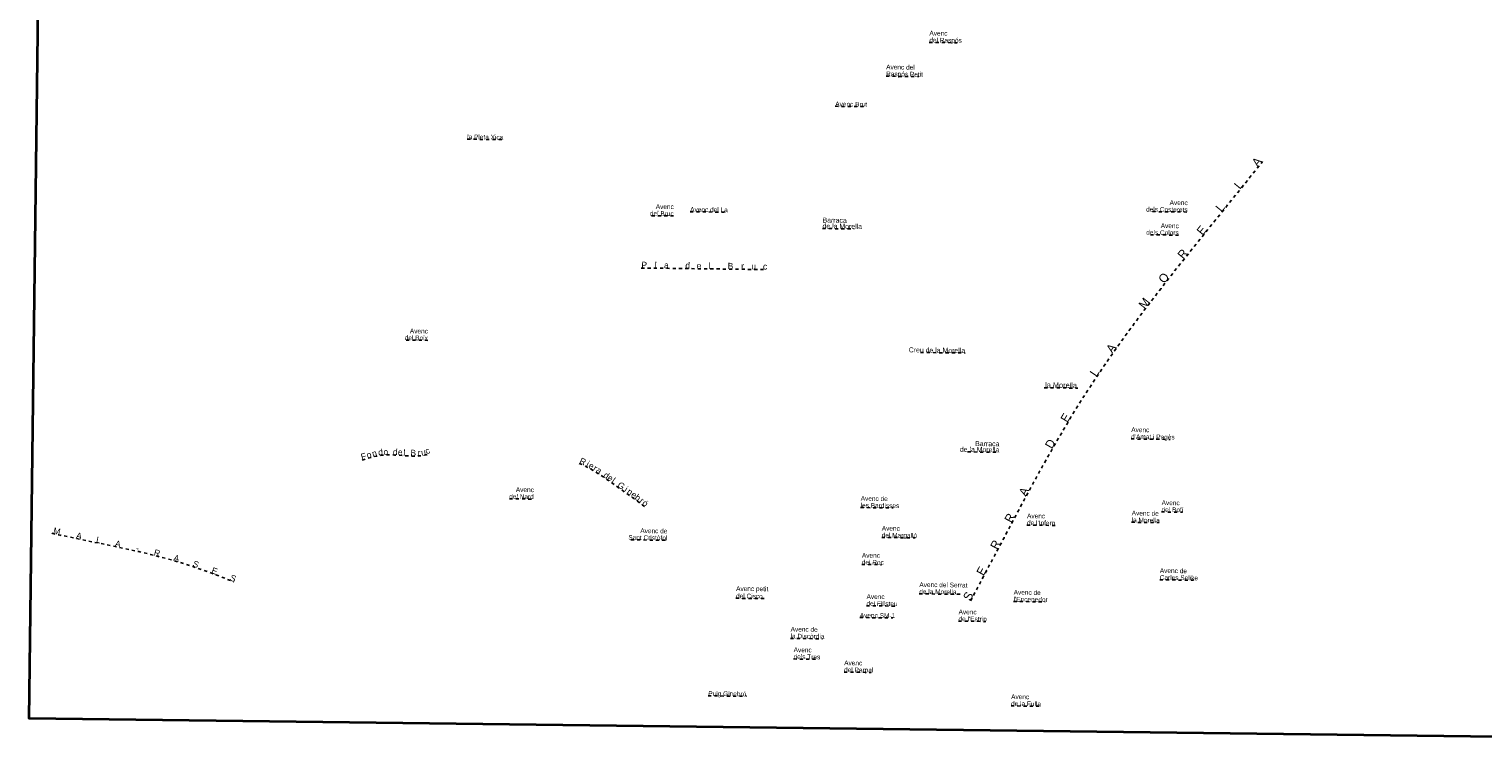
# Model space of a CAD drawing. Header units: metres. Extents: x 407555 to 411072, y 4571682 to 4574038.
# Tile 1 of 4: x 407555 to 409872, y 4571682 to 4572825. Entities that reach past the tile are written whole.
import ezdxf
from ezdxf.enums import TextEntityAlignment as Align

# ---------------------------------------------------------------- set-up
doc = ezdxf.new("R2010")
doc.units = ezdxf.units.M
doc.header["$MEASUREMENT"] = 0
doc.linetypes.add('bt5mv20_nopinta', pattern=[10, 5, -5])
for name, color, linetype, lineweight in [('TOP01_LN', 7, 'Continuous', 15), ('TOP01_TX', 7, 'Continuous', 15), ('VIR01_LN', 7, 'Continuous', 15)]:
    doc.layers.add(name, color=color, linetype=linetype, lineweight=lineweight)
doc.styles.add('106', font='txt')
doc.styles.add('110', font='txt')
doc.styles.add('111', font='txt')
doc.styles.add('112', font='txt')

msp = doc.modelspace()

# ---------------------------------------------------------------- linework, layer by layer
at = {"layer": 'TOP01_LN', "color": 6, "linetype": 'bt5mv20_nopinta', "lineweight": 25, "flags": 128}
for points in [[(408989.55, 4572803.99), (409033.74, 4572803.44)], [(408920.63, 4572750.08), (408973, 4572749.43)], [(408839.63, 4572702.06), (408887.6, 4572701.46)], [(408253.09, 4572649.6), (408310.13, 4572648.89)], [(409055.26, 4571913.16), (409064.18, 4571929.69), (409108.66, 4572013.93), (409142.18, 4572076.99), (409167.83, 4572123.96), (409187.53, 4572158.88), (409202.64, 4572184.85), (409214.19, 4572204.18), (409231.92, 4572232.92), (409250.19, 4572261.3), (409267.82, 4572287.56), (409284.75, 4572311.92), (409300.94, 4572334.55), (409316.36, 4572355.6), (409331.02, 4572375.2), (409358.96, 4572411.66), (409383.78, 4572443.32), (409427.78, 4572498.34), (409494.19, 4572580.61), (409520.69, 4572613.87)], [(408608.34, 4572533.88), (408663.75, 4572533.19)], [(409345.26, 4572534.08), (409401.32, 4572533.38)], [(408546.97, 4572527.57), (408582.13, 4572527.13)], [(408819.27, 4572507.1), (408869.75, 4572506.47)], [(409341.99, 4572497.14), (409387.13, 4572496.58)], [(408530.48, 4572444.11), (408730.5, 4572441.62)], [(408155.58, 4572329.13), (408190.12, 4572328.7)], [(408975.55, 4572309.38), (409046.68, 4572308.5)], [(409172.76, 4572253.2), (409226.35, 4572252.54)], [(409311.35, 4572171.48), (409373.76, 4572170.7)], [(408085.32, 4572137.62), (408085.4, 4572137.64), (408088.9, 4572138.78), (408101.83, 4572142.68), (408108.4, 4572144.23), (408115.07, 4572145.33), (408122.71, 4572145.94), (408128.45, 4572146.03), (408137.06, 4572145.79), (408145.66, 4572145.33), (408153.27, 4572144.8), (408160.88, 4572144.27), (408168.18, 4572144.1), (408175.49, 4572144.27), (408180.73, 4572144.66), (408184.59, 4572145.34), (408187.43, 4572146.14), (408189.53, 4572146.95), (408192.6, 4572148.55), (408193.33, 4572149.07)], [(409050.67, 4572150.78), (409101.15, 4572150.15)], [(408431.63, 4572132.54), (408436.12, 4572130.59), (408442.19, 4572127.65), (408451.11, 4572122.83), (408459.75, 4572117.53), (408471.1, 4572109.96), (408487.88, 4572098.33), (408504.54, 4572086.5), (408518.37, 4572076.62), (408531.98, 4572066.44), (408535.49, 4572063.45)], [(408320.33, 4572076.03), (408359.06, 4572075.55)], [(408880.03, 4572061.97), (408931.81, 4572061.33)], [(409359.75, 4572055.03), (409392.99, 4572054.62)], [(407591.05, 4572020.9), (407604.21, 4572017.99), (407704.47, 4571997.22), (407729.42, 4571991.66), (407748.05, 4571987.22), (407775.82, 4571979.99), (407789.61, 4571976.08), (407803.32, 4571971.92), (407815.76, 4571967.9), (407838.9, 4571959.78), (407858.99, 4571952.17), (407876.47, 4571945.19), (407881.05, 4571943.26)], [(409145.25, 4572034.07), (409190.06, 4572033.51)], [(409312.05, 4572038.52), (409355.86, 4572037.97)], [(408513.84, 4572010.56), (408571.91, 4572009.84)], [(408913.63, 4572014.34), (408967.21, 4572013.67)], [(408881.95, 4571971.28), (408913.36, 4571970.89)], [(409356.85, 4571946.78), (409410.93, 4571946.11)], [(408681.41, 4571917.32), (408729.43, 4571916.72)], [(408889.38, 4571905.38), (408936.23, 4571904.8)], [(408973.55, 4571924.42), (409043.07, 4571923.55)], [(409123.88, 4571912.16), (409174.18, 4571911.53)], [(408878.7, 4571886.56), (408931.4, 4571885.91)], [(409036.05, 4571880.91), (409079.86, 4571880.37)], [(408768.33, 4571853.29), (408819.43, 4571852.65)], [(408773.16, 4571820.46), (408810.56, 4571819.99)], [(408853.71, 4571799.58), (408897.11, 4571799.04)], [(408636.91, 4571761.72), (408698.01, 4571760.96)], [(409119.81, 4571745.64), (409164.62, 4571745.08)]]:
    msp.add_lwpolyline(points, dxfattribs=at)
at = {"layer": 'VIR01_LN', "color": 7, "linetype": 'Continuous', "lineweight": 35, "flags": 128}
msp.add_lwpolyline([(407584.03, 4574038.19), (411071.92, 4573994.66), (411043.52, 4571681.77), (407554.51, 4571725.33)], close=True, dxfattribs=at)

# ---------------------------------------------------------------- texts
at = {"layer": 'TOP01_TX', "color": 7, "linetype": 'Continuous', "lineweight": 15}
for s, height, rotation, style, p in [('Avenc', 7.5, 359.285217, '110', (408989.69, 4572814.99)), ('del Rasp%%243s', 7.5, 359.285217, '110', (408989.55, 4572803.99)), ('Avenc del', 7.5, 359.285217, '110', (408920.77, 4572761.08)), ('Rasp%%243s Petit', 7.5, 359.285217, '110', (408920.63, 4572750.08)), ('Avenc Brut', 7.5, 359.285217, '110', (408839.63, 4572702.06)), ('Avenc del La', 7.5, 359.285217, '110', (408608.34, 4572533.88)), ('de la Morella', 7.96998, 359.285217, '106', (408819.27, 4572507.1)), ('Barraca', 7.96998, 359.285217, '106', (408819.39, 4572516.6)), ('Avenc', 7.5, 359.285217, '110', (409311.49, 4572182.48)), ("d'Amat i Pag%%232s", 7.5, 359.285217, '110', (409311.35, 4572171.48)), ('Avenc de', 7.5, 359.285217, '110', (408880.17, 4572072.97)), ('les Bardisses', 7.5, 359.285217, '110', (408880.03, 4572061.97)), ('Avenc', 7.5, 359.285217, '110', (409359.89, 4572066.03)), ('Avenc', 7.5, 359.285217, '110', (409145.39, 4572045.07)), ('Avenc de', 7.5, 359.285217, '110', (409312.19, 4572049.52)), ('la Morella', 7.5, 359.285217, '110', (409312.05, 4572038.52)), ('del Bof%%237', 7.5, 359.285217, '110', (409359.75, 4572055.03)), ('Avenc', 7.5, 359.285217, '110', (408913.77, 4572025.34)), ('del Margall%%243', 7.5, 359.285217, '110', (408913.63, 4572014.34)), ("de l'Infern", 7.5, 359.285217, '110', (409145.25, 4572034.07)), ('Avenc', 7.5, 359.285217, '110', (408882.09, 4571982.28)), ('del Roc', 7.5, 359.285217, '110', (408881.95, 4571971.28)), ('Avenc de', 7.5, 359.285217, '110', (409356.99, 4571957.78)), ('Carles Selike', 7.5, 359.285217, '110', (409356.85, 4571946.78)), ('Avenc petit', 7.5, 359.285217, '110', (408681.55, 4571929.12)), ('Avenc del Serrat', 7.5, 359.285217, '110', (408973.69, 4571935.42)), ('de la Morella', 7.5, 359.285217, '110', (408973.55, 4571924.42)), ('Avenc de', 7.5, 359.285217, '110', (409124.02, 4571923.16)), ('del Cisco', 7.5, 359.285217, '110', (408681.4, 4571917.32)), ('Avenc', 7.5, 359.285217, '110', (408889.52, 4571916.38)), ('del Filisteu', 7.5, 359.285217, '110', (408889.38, 4571905.38)), ("l'Encenedor", 7.5, 359.285217, '110', (409123.88, 4571912.16)), ('Avenc SM-1', 7.5, 359.286717, '110', (408878.7, 4571886.56)), ('Avenc', 7.5, 359.285217, '110', (409036.19, 4571891.91)), ("de l'Estrip", 7.5, 359.285217, '110', (409036.05, 4571880.91)), ('Avenc de', 7.5, 359.285217, '110', (408768.47, 4571864.29)), ('la Disc%%242rdia', 7.5, 359.285217, '110', (408768.33, 4571853.29)), ('Avenc', 7.5, 359.285217, '110', (408773.3, 4571831.46)), ('dels Tres', 7.5, 359.285217, '110', (408773.16, 4571820.46)), ('Avenc', 7.5, 359.285217, '110', (408853.85, 4571810.58)), ('del Perpal', 7.5, 359.285217, '110', (408853.71, 4571799.58)), ('Avenc', 7.5, 359.285217, '110', (409119.95, 4571756.64)), ('de la Fulla', 7.5, 359.285217, '110', (409119.81, 4571745.64))]:
    msp.add_text(s, height=height, rotation=rotation, dxfattribs=dict(at, style=style)).set_placement(p)
for s, height, rotation, style, p in [('la Pleta Xica', 7.51002, 359.285217, '112', (408281.612771, 4572649.254151)), ('A', 13.75002, 51.445025, '110', (409516.968413, 4572609.188037)), ('L', 13.75002, 51.090364, '110', (409487.823036, 4572572.722421)), ('L', 13.75002, 51.090364, '110', (409458.523036, 4572536.422421)), ('E', 13.75002, 51.090364, '110', (409429.069895, 4572499.924529)), ('R', 13.75002, 51.348292, '110', (409398.951171, 4572462.295446)), ('P', 10.00002, 359.285217, '110', (408535.105504, 4572444.072292)), ('l', 10.00002, 359.285217, '110', (408553.457904, 4572443.844949)), ('a', 10.00002, 359.285217, '110', (408570.341717, 4572443.632675)), ('d', 10.00002, 359.285217, '110', (408604.371552, 4572443.214818)), ('e', 10.00002, 359.285217, '110', (408622.30901, 4572442.978074)), ('l', 10.00002, 359.285217, '110', (408639.227904, 4572442.774949)), ('B', 10.00002, 359.285217, '110', (408672.608985, 4572442.354744)), ('r', 10.00002, 359.285217, '110', (408691.866799, 4572442.106604)), ('u', 10.00002, 359.285217, '110', (408709.469646, 4572441.900955)), ('c', 10.00002, 359.285217, '110', (408727.745528, 4572441.665622)), ('O', 13.75002, 51.898392, '110', (409368.689904, 4572424.076416)), ('M', 13.75002, 52.546997, '110', (409337.610305, 4572383.795011)), ('A', 13.75002, 54.419075, '110', (409285.000678, 4572312.27518)), ('L', 13.75002, 56.129439, '110', (409258.573514, 4572273.791608)), ('la Morella', 8.76498, 359.285217, '112', (409199.552193, 4572252.875741)), ('E', 13.75002, 59.139631, '110', (409212.761942, 4572201.786018)), ('D', 13.75002, 59.807736, '110', (409188.341568, 4572160.280964)), ('A', 13.75002, 61.359203, '110', (409146.217305, 4572084.38011)), ('R', 13.75002, 62.008839, '110', (409123.744253, 4572042.303981)), ('M', 10.00002, 347.523867, '110', (407597.834776, 4572019.398816)), ('A', 10.00002, 348.297153, '110', (407633.160158, 4572011.987543)), ('L', 10.00002, 348.297153, '110', (407664.401309, 4572005.52559)), ('A', 10.00002, 348.297153, '110', (407695.170158, 4571999.147543)), ('-', 10.00002, 347.432453, '110', (407726.521773, 4571992.300301)), ('R', 13.75002, 62.163233, '110', (409101.138656, 4571999.672244)), ('R', 10.00002, 345.416878, '110', (407757.37033, 4571984.800549)), ('A', 10.00002, 344.133564, '110', (407788.284844, 4571976.450566)), ('S', 10.00002, 340.675572, '110', (407818.78348, 4571966.83753)), ('E', 10.00002, 339.240139, '110', (407848.417413, 4571956.175523)), ('S', 10.00002, 337.156625, '110', (407877.795211, 4571944.634522)), ('E', 13.75002, 62.163233, '110', (409078.953183, 4571957.664006)), ('S', 13.75002, 61.660958, '110', (409057.572565, 4571917.447897)), ('Puig Ginebr%%243', 7.51002, 359.285217, '112', (408667.458612, 4571761.338876))]:
    msp.add_text(s, height=height, rotation=rotation, dxfattribs=dict(at, style=style)).set_placement(p, align=Align.CENTER)
for s, height, style, p in [('del Bruc', 7.5, '110', (408582.130838, 4572527.131334)), ('Avenc', 7.5, '110', (408582.265631, 4572538.131812)), ('dels Costerets', 7.5, '110', (409401.323447, 4572533.380554)), ('Avenc', 7.5, '110', (409401.465631, 4572544.381812)), ('Avenc', 7.5, '110', (409387.265631, 4572507.581812)), ('dels Colors', 7.5, '110', (409387.130225, 4572496.576832)), ('Avenc', 7.5, '110', (408190.255631, 4572339.701812)), ('del Boix', 7.5, '110', (408190.121074, 4572328.699067)), ('Creu de la Morella', 7.96998, '106', (409046.688611, 4572308.492477)), ('de la Morella', 7.96998, '106', (409101.151064, 4572150.1502)), ('Barraca', 7.96998, '106', (409101.268143, 4572159.654247)), ('Avenc', 7.5, '110', (408359.195631, 4572086.551812)), ('del Nard', 7.5, '110', (408359.063863, 4572075.546757)), ('Avenc de', 7.5, '110', (408572.052899, 4572020.833382)), ('Sant Crist%%242fol', 7.5, '110', (408571.910127, 4572009.835519))]:
    msp.add_text(s, height=height, rotation=359.285217, dxfattribs=dict(at, style=style)).set_placement(p, align=Align.RIGHT)
at = {"layer": 'TOP01_TX', "color": 5, "linetype": 'Continuous', "lineweight": 15, "style": '111'}
for s, rotation, p in [('F', 16.793175, (408089.050595, 4572138.821884)), ('o', 16.793175, (408097.66815, 4572141.430357)), ('n', 13.243692, (408106.119059, 4572143.694654)), ('d', 4.563703, (408115.184969, 4572145.337885)), ('o', 0.91965, (408123.275328, 4572145.946685)), ('d', 356.969847, (408137.960046, 4572145.738602)), ('e', 356.051942, (408145.855575, 4572145.316062)), ('l', 356.051942, (408152.409179, 4572144.865505)), ('B', 358.703092, (408166.893629, 4572144.131399)), ('r', 4.247514, (408176.525355, 4572144.349334)), ('u', 9.954042, (408183.961124, 4572145.224577)), ('c', 27.413783, (408191.75295, 4572148.107313)), ('R', 336.467231, (408435.308838, 4572130.937893)), ('i', 331.627733, (408442.867764, 4572127.283713)), ('e', 331.627733, (408448.529418, 4572124.226581)), ('r', 328.46685, (408454.593603, 4572120.694907)), ('a', 326.308342, (408460.320667, 4572117.149476)), ('d', 325.27195, (408472.103863, 4572109.268402)), ('e', 325.27195, (408478.318139, 4572104.959059)), ('l', 325.27195, (408483.427958, 4572101.418148)), ('G', 324.617972, (408495.616036, 4572092.835236)), ('i', 324.617972, (408503.521794, 4572087.229394)), ('n', 324.477994, (408509.502351, 4572082.963611)), ('e', 324.477994, (408516.081472, 4572078.255366)), ('%%243', 319.631578, (408533.639388, 4572065.029303)), ('b', 323.184561, (408522.012997, 4572073.900725)), ('r', 323.184561, (408528.282237, 4572069.200878))]:
    msp.add_text(s, height=10.02, rotation=rotation, dxfattribs=at).set_placement(p, align=Align.CENTER)

doc.saveas('drawing.dxf')
